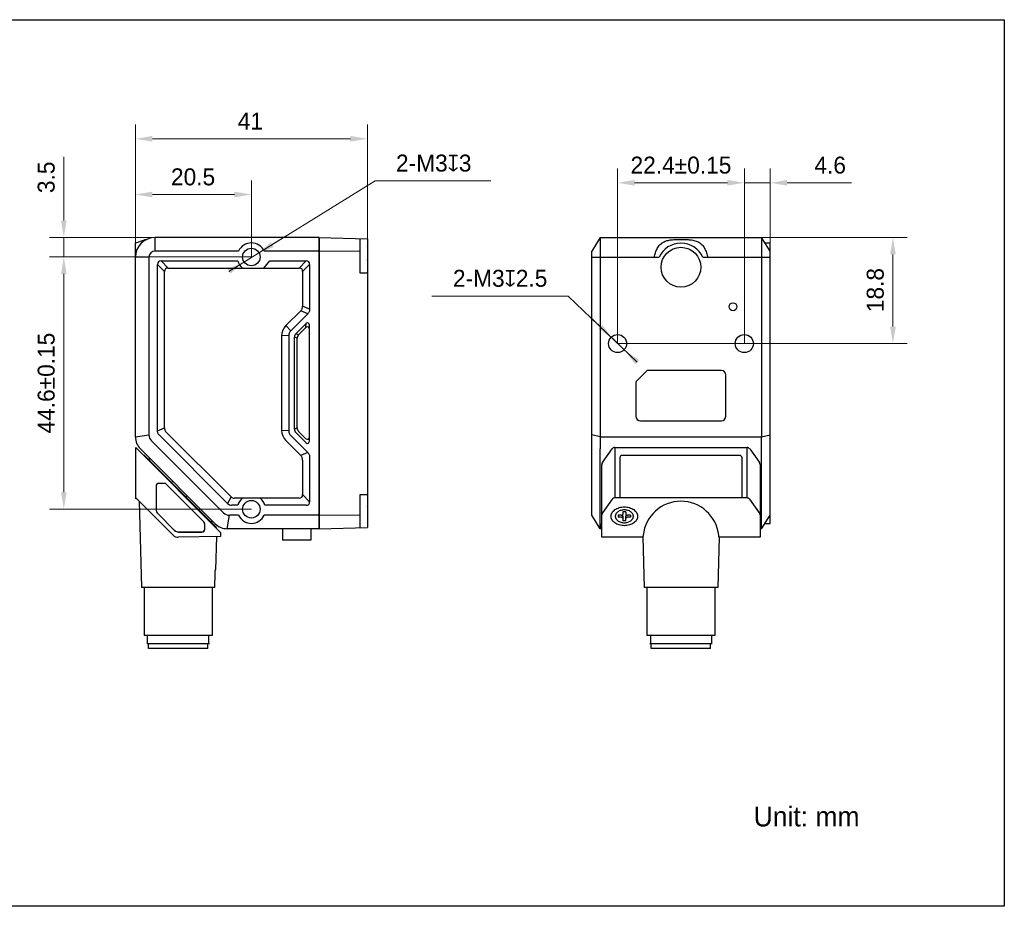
# Model space of a CAD drawing. Header units: millimetres. Extents: x -47 to 242, y 11 to 168.
# Tile 2 of 2: x 68 to 242, y 11 to 168. Entities that reach past the tile are written whole.
import ezdxf

# ---------------------------------------------------------------- set-up
doc = ezdxf.new("R2010")
doc.units = ezdxf.units.MM
doc.header["$LTSCALE"] = 16.335
doc.header["$PDMODE"] = 3
doc.header["$PDSIZE"] = 8
doc.layers.get('0').update_dxf_attribs({"linetype": 'CONTINUOUS'})
doc.layers.get('Defpoints').update_dxf_attribs({"linetype": 'CONTINUOUS'})
for name, color, linetype in [('000-ID2000X_DXF_DIMENSION', 7, 'CONTINUOUS'), ('DE-13-002784DXF_CONTINUOUS_LINE', 7, 'CONTINUOUS'), ('DE-13-002786DXF_CONTINUOUS_LINE', 7, 'CONTINUOUS'), ('DE-13-002801DXF_CONTINUOUS_LINE', 7, 'CONTINUOUS'), ('DE-13-002819DXF_CONTINUOUS_LINE', 7, 'CONTINUOUS'), ('DE-19-009143DXF_CONTINUOUS_LINE', 7, 'CONTINUOUS'), ('DE-19-012634DXF_CONTINUOUS_LINE', 7, 'CONTINUOUS'), ('DE-1A-000184DXF_CONTINUOUS_LINE', 7, 'CONTINUOUS'), ('SC-PM2X10B_DXF_CONTINUOUS_LINE', 7, 'CONTINUOUS'), ('TBH32-M2-V2_DXF_CONTINUOUS_LINE', 7, 'CONTINUOUS')]:
    doc.layers.add(name, color=color, linetype=linetype)
doc.styles.add('尺寸值（小）', font='兰亭黑 GBK.TTF', dxfattribs={"height": 3})
doc.dimstyles.new('1直线标注', dxfattribs={"dimtxt": 3, "dimasz": 3, "dimexe": 2.5, "dimexo": 0, "dimtad": 1, "dimdec": 1, "dimdsep": 46, "dimtxsty": '尺寸值（小）', "dimblk": '_FILLED', "dimcen": 0, "dimclrd": 8, "dimclre": 8, "dimclrt": 7, "dimadec": 0, "dimazin": 0, "dimtp": 0.001, "dimtm": 0.001, "dimtfac": 1, "dimtdec": 1, "dimtmove": 0, "dimatfit": 0, "dimldrblk": '_FILLED', "dimfxl": 1, "dimtolj": 1, "dimlwd": 15, "dimlwe": 15, "dimarcsym": 0})
doc.dimstyles.new('2大圆直径标注', dxfattribs={"dimtxt": 3, "dimasz": 3, "dimexe": 2.5, "dimexo": 0, "dimtad": 1, "dimtoh": 1, "dimdec": 3, "dimlfac": 1.25, "dimdsep": 46, "dimtxsty": '尺寸值（小）', "dimblk": '_FILLED', "dimcen": 0, "dimclrd": 8, "dimclre": 8, "dimclrt": 7, "dimadec": 0, "dimazin": 0, "dimtp": 0.001, "dimtm": 0.001, "dimtfac": 1, "dimtdec": 3, "dimtmove": 0, "dimatfit": 2, "dimldrblk": '_FILLED', "dimfxl": 1, "dimtolj": 1, "dimlwd": 15, "dimlwe": 15, "dimarcsym": 0})

# ---------------------------------------------------------------- blocks, each defined once
blk = doc.blocks.new('_FILLED')
at = {"color": 0, "linetype": 'ByBlock'}
blk.add_solid([(0, 0), (-1, 0.167), (-1, -0.167)], dxfattribs=at)
blk = doc.blocks.new('*D118')
at = {"layer": '000-ID2000X_DXF_DIMENSION', "color": 8, "lineweight": 15}
for p, q in [((88.17, 126.27), (88.17, 149.71)), ((129.17, 123.46), (129.17, 149.71)), ((126.17, 147.21), (91.17, 147.21))]:
    blk.add_line(p, q, dxfattribs=at)
at = {"layer": 'Defpoints', "color": 0}
for p in [(88.17, 147.21), (88.17, 126.27), (129.17, 123.46)]:
    blk.add_point(p, dxfattribs=at)
at = {"layer": '000-ID2000X_DXF_DIMENSION', "color": 8, "linetype": 'ByBlock', "lineweight": 15, "xscale": 3, "yscale": 3, "zscale": 3, "rotation": 180}
blk.add_blockref('_FILLED', (88.17, 147.21), dxfattribs=at)
at = {"layer": '000-ID2000X_DXF_DIMENSION', "color": 8, "linetype": 'ByBlock', "lineweight": 15, "xscale": 3, "yscale": 3, "zscale": 3}
blk.add_blockref('_FILLED', (129.17, 147.21), dxfattribs=at)
at = {"layer": '000-ID2000X_DXF_DIMENSION', "color": 7, "insert": (108.49, 151.84), "char_height": 3, "attachment_point": 2, "line_spacing_factor": 0.9, "style": '尺寸值（小）'}
blk.add_mtext('\\A1;41', dxfattribs=at)
blk = doc.blocks.new('*D119')
at = {"layer": '000-ID2000X_DXF_DIMENSION', "color": 8, "lineweight": 15}
for p, q in [((88.17, 126.26), (88.17, 139.86)), ((108.67, 126.31), (108.67, 139.86)), ((105.67, 137.36), (91.17, 137.36))]:
    blk.add_line(p, q, dxfattribs=at)
at = {"layer": 'Defpoints', "color": 0}
for p in [(88.17, 137.36), (88.17, 126.26), (108.67, 126.31)]:
    blk.add_point(p, dxfattribs=at)
at = {"layer": '000-ID2000X_DXF_DIMENSION', "color": 8, "linetype": 'ByBlock', "lineweight": 15, "xscale": 3, "yscale": 3, "zscale": 3, "rotation": 180}
blk.add_blockref('_FILLED', (88.17, 137.36), dxfattribs=at)
at = {"layer": '000-ID2000X_DXF_DIMENSION', "color": 8, "linetype": 'ByBlock', "lineweight": 15, "xscale": 3, "yscale": 3, "zscale": 3}
blk.add_blockref('_FILLED', (108.67, 137.36), dxfattribs=at)
at = {"layer": '000-ID2000X_DXF_DIMENSION', "color": 7, "insert": (98.36, 141.98), "char_height": 3, "attachment_point": 2, "line_spacing_factor": 0.9, "style": '尺寸值（小）'}
blk.add_mtext('\\A1;20.5', dxfattribs=at)
blk = doc.blocks.new('*D120')
at = {"layer": '000-ID2000X_DXF_DIMENSION', "color": 8, "lineweight": 15}
for p, q in [((75.52, 132.76), (75.52, 144.03)), ((91.67, 129.76), (73.02, 129.76)), ((75.52, 126.31), (75.52, 129.76)), ((108.67, 126.31), (73.02, 126.31)), ((75.52, 123.31), (75.52, 120.31))]:
    blk.add_line(p, q, dxfattribs=at)
at = {"layer": 'Defpoints', "color": 0}
for p in [(75.52, 129.76), (91.67, 129.76), (108.67, 126.31)]:
    blk.add_point(p, dxfattribs=at)
at = {"layer": '000-ID2000X_DXF_DIMENSION', "color": 8, "linetype": 'ByBlock', "lineweight": 15, "xscale": 3, "yscale": 3, "zscale": 3}
for p, rotation in [((75.52, 129.76), 270), ((75.52, 126.31), 90)]:
    blk.add_blockref('_FILLED', p, dxfattribs=dict(at, rotation=rotation))
at = {"layer": '000-ID2000X_DXF_DIMENSION', "color": 7, "insert": (70.9, 137.61), "char_height": 3, "attachment_point": 1, "rotation": 90, "line_spacing_factor": 0.9, "style": '尺寸值（小）'}
blk.add_mtext('\\A1;3.5', dxfattribs=at)
blk = doc.blocks.new('*D127')
at = {"layer": '000-ID2000X_DXF_DIMENSION', "color": 8, "lineweight": 15}
for p, q in [((108.67, 126.31), (73.02, 126.31)), ((75.52, 123.31), (75.52, 84.71)), ((108.67, 81.71), (73.02, 81.71))]:
    blk.add_line(p, q, dxfattribs=at)
at = {"layer": 'Defpoints', "color": 0}
for p in [(108.67, 126.31), (75.52, 81.71), (108.67, 81.71)]:
    blk.add_point(p, dxfattribs=at)
at = {"layer": '000-ID2000X_DXF_DIMENSION', "color": 8, "linetype": 'ByBlock', "lineweight": 15, "xscale": 3, "yscale": 3, "zscale": 3}
for p, rotation in [((75.52, 126.31), 89.99999999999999), ((75.52, 81.71), 270)]:
    blk.add_blockref('_FILLED', p, dxfattribs=dict(at, rotation=rotation))
at = {"layer": '000-ID2000X_DXF_DIMENSION', "color": 7, "insert": (70.9, 104.01), "char_height": 3, "attachment_point": 2, "rotation": 90, "line_spacing_factor": 0.9, "style": '尺寸值（小）'}
blk.add_mtext('\\A1;44.6±0.15{}{{\\H0.7x;}{}}', dxfattribs=at)
blk = doc.blocks.new('*D128')
at = {"layer": '000-ID2000X_DXF_DIMENSION', "color": 8, "lineweight": 15}
for p, q in [((173.38, 111.01), (173.38, 141.93)), ((195.78, 114.55), (195.78, 141.93)), ((176.38, 139.43), (192.78, 139.43))]:
    blk.add_line(p, q, dxfattribs=at)
at = {"layer": 'Defpoints', "color": 0}
for p in [(195.78, 139.43), (195.78, 114.55), (173.38, 111.01)]:
    blk.add_point(p, dxfattribs=at)
at = {"layer": '000-ID2000X_DXF_DIMENSION', "color": 8, "linetype": 'ByBlock', "lineweight": 15, "xscale": 3, "yscale": 3, "zscale": 3, "rotation": 180}
blk.add_blockref('_FILLED', (173.38, 139.43), dxfattribs=at)
at = {"layer": '000-ID2000X_DXF_DIMENSION', "color": 8, "linetype": 'ByBlock', "lineweight": 15, "xscale": 3, "yscale": 3, "zscale": 3}
blk.add_blockref('_FILLED', (195.78, 139.43), dxfattribs=at)
at = {"layer": '000-ID2000X_DXF_DIMENSION', "color": 7, "insert": (184.58, 144.06), "char_height": 3, "attachment_point": 2, "line_spacing_factor": 0.9, "style": '尺寸值（小）'}
blk.add_mtext('\\A1;22.4±0.15{}{{\\H0.7x;}{}}', dxfattribs=at)
blk = doc.blocks.new('*D125')
at = {"layer": '000-ID2000X_DXF_DIMENSION', "color": 8, "lineweight": 15}
for p, q in [((198.83, 129.76), (224.54, 129.76)), ((222.04, 114.01), (222.04, 126.76)), ((173.38, 111.01), (224.54, 111.01))]:
    blk.add_line(p, q, dxfattribs=at)
at = {"layer": 'Defpoints', "color": 0}
for p in [(198.83, 129.76), (222.04, 129.76), (173.38, 111.01)]:
    blk.add_point(p, dxfattribs=at)
at = {"layer": '000-ID2000X_DXF_DIMENSION', "color": 8, "linetype": 'ByBlock', "lineweight": 15, "xscale": 3, "yscale": 3, "zscale": 3}
for p, rotation in [((222.04, 129.76), 90), ((222.04, 111.01), 270)]:
    blk.add_blockref('_FILLED', p, dxfattribs=dict(at, rotation=rotation))
at = {"layer": '000-ID2000X_DXF_DIMENSION', "color": 7, "insert": (217.41, 120.46), "char_height": 3, "attachment_point": 2, "rotation": 90, "line_spacing_factor": 0.9, "style": '尺寸值（小）'}
blk.add_mtext('\\A1;18.8', dxfattribs=at)
blk = doc.blocks.new('*D126')
at = {"layer": '000-ID2000X_DXF_DIMENSION', "color": 8, "lineweight": 15}
for p, q in [((195.78, 111.01), (195.78, 141.93)), ((200.33, 126.26), (200.33, 141.93)), ((192.78, 139.43), (189.78, 139.43)), ((195.78, 139.43), (200.33, 139.43)), ((203.33, 139.43), (214.69, 139.43))]:
    blk.add_line(p, q, dxfattribs=at)
at = {"layer": 'Defpoints', "color": 0}
for p in [(200.33, 139.43), (200.33, 126.26), (195.78, 111.01)]:
    blk.add_point(p, dxfattribs=at)
at = {"layer": '000-ID2000X_DXF_DIMENSION', "color": 8, "linetype": 'ByBlock', "lineweight": 15, "xscale": 3, "yscale": 3, "zscale": 3}
blk.add_blockref('_FILLED', (195.78, 139.43), dxfattribs=at)
at = {"layer": '000-ID2000X_DXF_DIMENSION', "color": 8, "linetype": 'ByBlock', "lineweight": 15, "xscale": 3, "yscale": 3, "zscale": 3, "rotation": 180}
blk.add_blockref('_FILLED', (200.33, 139.43), dxfattribs=at)
at = {"layer": '000-ID2000X_DXF_DIMENSION', "color": 7, "insert": (208.16, 144.06), "char_height": 3, "attachment_point": 1, "line_spacing_factor": 0.9, "style": '尺寸值（小）'}
blk.add_mtext('\\A1;4.6', dxfattribs=at)
blk = doc.blocks.new('*D142')
at = {"layer": '000-ID2000X_DXF_DIMENSION', "color": 8, "lineweight": 15}
for p, q in [((104.71, 123.77), (130.55, 139.79)), ((150.98, 139.79), (130.55, 139.79)), ((112.36, 128.51), (114.91, 130.09)), ((109.81, 126.93), (107.26, 125.35))]:
    blk.add_line(p, q, dxfattribs=at)
at = {"layer": 'Defpoints', "color": 0}
for p in [(107.26, 125.35), (109.81, 126.93)]:
    blk.add_point(p, dxfattribs=at)
at = {"layer": '000-ID2000X_DXF_DIMENSION', "color": 8, "linetype": 'ByBlock', "lineweight": 15, "xscale": 3, "yscale": 3, "zscale": 3}
for p, rotation in [((109.81, 126.93), 211.8110570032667), ((107.26, 125.35), 31.81105700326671)]:
    blk.add_blockref('_FILLED', p, dxfattribs=dict(at, rotation=rotation))
at = {"layer": '000-ID2000X_DXF_DIMENSION', "color": 7, "insert": (134.22, 144.42), "char_height": 3, "attachment_point": 1, "line_spacing_factor": 0.9, "style": '尺寸值（小）'}
blk.add_mtext('\\A1;2-M{\\A1;3\\Fgdt|c134;x\\fFZLanTingHei-R-GBK|b0|i0|c134|p2;3}', dxfattribs=at)
blk = doc.blocks.new('*D151')
at = {"layer": '000-ID2000X_DXF_DIMENSION', "color": 8, "lineweight": 15}
for p, q in [((140.55, 119.41), (164.65, 119.41)), ((176.85, 107.72), (164.65, 119.41)), ((170.35, 113.95), (168.18, 116.02)), ((172.52, 111.87), (174.68, 109.79))]:
    blk.add_line(p, q, dxfattribs=at)
at = {"layer": 'Defpoints', "color": 0}
for p in [(172.52, 111.87), (174.68, 109.79)]:
    blk.add_point(p, dxfattribs=at)
at = {"layer": '000-ID2000X_DXF_DIMENSION', "color": 8, "linetype": 'ByBlock', "lineweight": 15, "xscale": 3, "yscale": 3, "zscale": 3}
for p, rotation in [((172.52, 111.87), 316.2142296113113), ((174.68, 109.79), 136.2142296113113)]:
    blk.add_blockref('_FILLED', p, dxfattribs=dict(at, rotation=rotation))
at = {"layer": '000-ID2000X_DXF_DIMENSION', "color": 7, "insert": (160.97, 124.04), "char_height": 3, "attachment_point": 3, "line_spacing_factor": 0.9, "style": '尺寸值（小）'}
blk.add_mtext('\\A1;2-M{\\A1;3\\Fgdt|c134;x\\fFZLanTingHei-R-GBK|b0|i0|c134|p2;2.5}', dxfattribs=at)

msp = doc.modelspace()

# ---------------------------------------------------------------- linework, layer by layer
msp.add_lwpolyline([(-46.52538, 168.27322), (241.72119, 168.27322), (241.72119, 11.4924), (-46.52538, 11.4924)], close=True)
at = {"layer": 'DE-13-002784DXF_CONTINUOUS_LINE'}
for p, q in [((88.23891, 83.70942), (88.23891, 92.61896)), ((88.23891, 92.61896), (103.23891, 77.61896)), ((170.68697, 89.97543), (172.39574, 92.36771)), ((172.88398, 92.61896), (172.88398, 83.70942)), ((172.88398, 92.61896), (196.26644, 92.61896)), ((196.26644, 83.70942), (196.26644, 92.61896)), ((196.75468, 92.36771), (198.46345, 89.97543)), ((170.57521, 76.75735), (170.57521, 89.62669)), ((198.57521, 89.62669), (198.57521, 76.75735)), ((91.82975, 85.78896), (91.82975, 81.655)), ((92.33891, 86.29813), (93.23044, 86.29813)), ((93.58399, 86.14252), (93.59047, 86.149)), ((100.29895, 79.44052), (93.59047, 86.149)), ((94.83951, 77.10882), (88.23891, 83.70942)), ((196.26644, 83.70942), (172.88398, 83.70942)), ((88.84039, 83.10794), (89.23891, 67.88896)), ((172.39574, 83.45816), (170.68697, 81.06588)), ((198.46345, 81.06588), (196.75468, 83.45816)), ((92.12533, 80.94142), (95.09136, 77.97538)), ((100.29895, 79.44052), (100.29247, 79.43404)), ((100.43891, 78.18896), (100.43891, 79.08049)), ((100.44808, 79.08049), (100.43891, 79.08049)), ((100.44808, 78.18896), (100.44808, 79.08049)), ((95.09136, 77.97538), (95.09785, 77.98186)), ((103.23891, 76.88896), (95.70899, 76.75753)), ((95.80495, 77.6798), (95.80495, 77.68896)), ((95.80495, 77.68896), (99.93891, 77.68896)), ((95.80495, 77.6798), (99.93891, 77.6798)), ((99.93891, 77.6798), (99.93891, 77.68896)), ((100.44808, 78.18896), (100.43891, 78.18896)), ((102.47424, 76.87562), (102.32009, 70.98879)), ((103.23891, 77.61896), (103.23891, 76.88896)), ((177.84317, 76.75735), (170.57521, 76.75735)), ((177.84296, 76.75805), (178.07521, 67.88896)), ((191.30745, 76.75805), (191.07521, 67.88896)), ((198.57521, 76.75735), (191.30724, 76.75735)), ((102.1955, 67.88896), (102.26883, 70.39694)), ((102.31151, 70.98044), (102.32009, 70.98879)), ((102.31428, 70.98862), (102.31475, 70.98879)), ((102.31475, 70.98879), (102.32009, 70.98879)), ((102.1955, 67.88896), (89.23891, 67.88896)), ((89.73891, 67.88896), (89.73891, 59.38896)), ((101.73891, 67.88896), (101.73891, 59.38896)), ((191.07521, 67.88896), (178.07521, 67.88896)), ((178.57521, 67.88896), (178.57521, 59.38896)), ((190.57521, 67.88896), (190.57521, 59.38896)), ((101.73891, 59.38896), (89.73892, 59.38896)), ((90.33891, 57.88896), (90.33891, 59.38896)), ((101.13891, 57.88896), (101.13891, 59.38896)), ((190.57521, 59.38896), (178.57521, 59.38896)), ((179.17521, 59.38896), (179.17521, 57.88896)), ((189.97521, 59.38896), (189.97521, 57.88896)), ((101.23891, 57.88896), (90.23891, 57.88896)), ((190.07521, 57.88896), (179.07521, 57.88896))]:
    msp.add_line(p, q, dxfattribs=at)
for centre, radius, start, end in [((92.33891, 85.78896), 0.50917, 90, 180), ((93.23044, 85.78896), 0.50917, 45, 90), ((92.83891, 81.655), 1.00917, 180, 225), ((99.93891, 79.08049), 0.5, 0, 45), ((99.93891, 79.08049), 0.50917, 0, 45), ((95.68804, 77.95735), 1.2, 225, 271), ((95.80495, 78.68896), 1.00917, 225, 270), ((95.80495, 78.68896), 1, 225, 270), ((99.93891, 78.18896), 0.50917, 270, 0), ((99.93891, 78.18896), 0.5, 270, 0)]:
    msp.add_arc(centre, radius, start, end, dxfattribs=at)
for centre, major_axis, ratio, start_param, end_param in [((172.88398, 92.01896), (0, 0.6), 1, 0, 0.950546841), ((196.26644, 92.01896), (0, 0.6), 1, -0.950546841, 0), ((171.17521, 89.62669), (0, 0.6), 1, 0.950546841, 1.570796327), ((197.97521, 89.62669), (0, 0.6), 1, -1.570796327, -0.950546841), ((172.88398, 83.10942), (0.6, 0), 1, 1.570796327, 2.521343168), ((196.26644, 83.10942), (0, 0.6), 1, -0.950546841, 0), ((184.57521, 76.38545), (0, 6.72249), 0.99965709, -1.462983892, 1.462983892), ((171.17521, 80.71714), (0.6, 0), 1, 2.521343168, 3.141592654), ((197.97521, 80.71714), (0.6, 0), 1, 0, 0.620249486)]:
    msp.add_ellipse(centre, major_axis=major_axis, ratio=ratio, start_param=start_param, end_param=end_param, dxfattribs=at)
for points, knots in [([(172.22521, 80.45668), (172.22521, 80.5111), (172.23285, 80.62061), (172.26705, 80.78283), (172.32362, 80.9418), (172.42957, 81.15032), (172.6177, 81.39538), (172.91361, 81.64674), (173.27161, 81.852), (173.67816, 82.00399), (174.11816, 82.09743), (174.57521, 82.12895), (175.03226, 82.09743), (175.47225, 82.00399), (175.87881, 81.852), (176.2368, 81.64674), (176.53272, 81.39538), (176.72084, 81.15032), (176.82679, 80.9418), (176.88337, 80.78283), (176.91757, 80.62061), (176.92521, 80.5111), (176.92521, 80.45668)], [0, 0, 0, 0, 0.02574878, 0.051742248, 0.078208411, 0.105346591, 0.16214242, 0.222982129, 0.287915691, 0.356414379, 0.42752104, 0.5, 0.57247896, 0.643585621, 0.71208431, 0.777017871, 0.83785758, 0.894653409, 0.921791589, 0.948257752, 0.97425122, 1, 1, 1, 1]), ([(176.92521, 80.45668), (176.92521, 80.40226), (176.91757, 80.29274), (176.88337, 80.13052), (176.82679, 79.97155), (176.72084, 79.76304), (176.53272, 79.51798), (176.2368, 79.26662), (175.87881, 79.06135), (175.47225, 78.90936), (175.03226, 78.81593), (174.57521, 78.7844), (174.11816, 78.81593), (173.67816, 78.90936), (173.27161, 79.06135), (172.91361, 79.26662), (172.6177, 79.51798), (172.42957, 79.76304), (172.32362, 79.97155), (172.26705, 80.13052), (172.23285, 80.29274), (172.22521, 80.40226), (172.22521, 80.45668)], [0, 0, 0, 0, 0.02574878, 0.051742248, 0.078208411, 0.105346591, 0.16214242, 0.222982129, 0.287915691, 0.356414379, 0.42752104, 0.5, 0.57247896, 0.643585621, 0.71208431, 0.777017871, 0.83785758, 0.894653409, 0.921791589, 0.948257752, 0.97425122, 1, 1, 1, 1]), ([(177.89404, 77.10882), (177.89119, 77.08247), (177.88549, 77.03274), (177.87658, 76.96288), (177.86928, 76.91054), (177.8638, 76.8736), (177.86012, 76.84974), (177.85673, 76.82854), (177.85367, 76.81005), (177.85095, 76.79433), (177.8489, 76.78297), (177.84745, 76.7753), (177.84653, 76.77061), (177.84571, 76.76664), (177.84501, 76.76337), (177.84441, 76.76087), (177.84393, 76.75896), (177.84356, 76.75802), (177.84333, 76.75735), (177.84317, 76.75735)], [0, 0, 0, 0, 0.223746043, 0.422591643, 0.59454822, 0.669903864, 0.737905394, 0.798379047, 0.851160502, 0.896109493, 0.933103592, 0.948583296, 0.96203861, 0.97346092, 0.982842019, 0.990175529, 0.99546209, 0.998712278, 1, 1, 1, 1]), ([(191.30724, 76.75735), (191.30709, 76.75735), (191.30686, 76.75802), (191.30649, 76.75896), (191.30601, 76.76087), (191.30541, 76.76337), (191.3047, 76.76664), (191.30389, 76.77061), (191.30297, 76.7753), (191.30151, 76.78297), (191.29946, 76.79433), (191.29675, 76.81005), (191.29368, 76.82854), (191.29029, 76.84974), (191.28662, 76.8736), (191.28114, 76.91054), (191.27384, 76.96288), (191.26493, 77.03274), (191.25922, 77.08247), (191.25637, 77.10882)], [0, 0, 0, 0, 0.001287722, 0.00453791, 0.009824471, 0.017157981, 0.02653908, 0.03796139, 0.051416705, 0.066896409, 0.10389051, 0.148839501, 0.201620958, 0.262094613, 0.330096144, 0.405451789, 0.577408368, 0.776253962, 1, 1, 1, 1]), ([(102.26883, 70.39694), (102.26977, 70.42946), (102.27205, 70.49394), (102.27655, 70.5893), (102.28115, 70.667), (102.28526, 70.7271), (102.28848, 70.77004), (102.29183, 70.81104), (102.29528, 70.84962), (102.29876, 70.88519), (102.3022, 70.91697), (102.3051, 70.94069), (102.30738, 70.95703), (102.30892, 70.96699), (102.31036, 70.9752), (102.31169, 70.9815), (102.31276, 70.98551), (102.31363, 70.98763), (102.31405, 70.98833), (102.31428, 70.98856)], [0, 0, 0, 0, 0.16430336, 0.325829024, 0.482124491, 0.557383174, 0.630072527, 0.699579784, 0.765125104, 0.825706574, 0.880060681, 0.926594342, 0.946339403, 0.96339632, 0.977500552, 0.988410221, 0.995926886, 0.998382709, 1, 1, 1, 1])]:
    msp.add_open_spline(points, degree=3, knots=knots, dxfattribs=at)
at = {"layer": 'DE-13-002786DXF_CONTINUOUS_LINE'}
for p, q in [((89.66981, 91.32949), (89.5991, 91.25877)), ((89.66981, 91.32949), (102.50359, 78.4957)), ((89.80571, 91.19358), (89.735, 91.12287)), ((91.37271, 89.48517), (91.44709, 89.55221)), ((91.48463, 89.37325), (91.55901, 89.44029)), ((94.7694, 86.65416), (94.62425, 86.514)), ((97.30298, 84.12059), (97.16281, 83.97544)), ((100.78826, 80.06962), (100.85956, 80.13974)), ((100.93108, 79.92679), (101.00238, 79.99692)), ((102.32645, 78.53143), (102.39901, 78.60028)), ((102.43103, 78.42685), (102.50359, 78.4957))]:
    msp.add_line(p, q, dxfattribs=at)
for centre, start, end in [((94.55479, 86.58593), 225, 314), ((97.23475, 83.90597), 136, 225)]:
    msp.add_arc(centre, 0.1, start, end, dxfattribs=at)
at = {"layer": 'DE-13-002801DXF_CONTINUOUS_LINE'}
for p, q in [((91.66695, 127.35662), (91.66695, 129.75662)), ((120.66695, 129.75662), (91.66695, 129.75662)), ((120.66695, 129.75662), (120.66695, 78.25662)), ((170.32711, 129.75662), (168.82711, 127.35662)), ((170.32711, 129.75662), (170.32711, 94.49926)), ((170.32711, 129.75662), (198.82711, 129.75662)), ((198.82711, 129.75662), (198.82711, 94.49926)), ((200.32711, 127.35662), (198.82711, 129.75662)), ((199.42086, 128.80662), (200.32711, 128.80662)), ((200.32711, 79.20662), (200.32711, 128.80662)), ((88.16695, 94.49926), (88.16695, 128.75632)), ((106.39814, 127.35662), (91.66695, 127.35662)), ((120.66695, 127.35662), (110.93576, 127.35662)), ((168.82711, 80.65662), (168.82711, 127.35662)), ((90.56695, 126.25662), (88.16695, 126.25662)), ((90.56695, 126.25662), (90.56695, 94.8635)), ((93.94831, 124.35662), (92.69831, 125.60662)), ((92.69831, 125.60662), (106.26695, 125.60662)), ((110.87382, 124.35662), (111.93435, 125.60662)), ((111.93435, 125.60662), (118.33558, 125.60662)), ((117.08558, 124.35662), (118.33558, 125.60662)), ((168.82711, 126.25662), (180.70412, 126.25662)), ((188.45009, 126.25662), (200.32711, 126.25662)), ((92.06695, 95.59894), (92.06695, 124.97525)), ((93.31695, 123.72525), (92.06695, 124.97525)), ((93.31695, 96.1167), (93.31695, 123.72525)), ((93.94831, 124.35662), (110.87382, 124.35662)), ((110.87382, 124.35662), (117.08558, 124.35662)), ((117.71695, 123.72525), (118.96695, 124.97525)), ((117.71695, 123.72525), (117.71695, 117.60127)), ((118.96695, 124.97525), (118.96695, 117.0835)), ((117.37974, 116.78717), (114.76417, 114.1716)), ((118.62974, 116.2694), (117.37974, 116.78717)), ((118.96695, 117.0835), (117.71695, 117.60127)), ((118.62974, 116.2694), (115.61254, 113.2522)), ((115.61254, 113.2522), (114.76417, 114.1716)), ((116.51532, 112.74078), (118.33074, 114.55619)), ((117.01532, 112.53367), (118.31677, 113.83512)), ((118.31677, 113.83512), (118.33074, 114.55619)), ((118.95298, 113.41048), (118.96695, 114.13155)), ((118.95298, 94.60275), (118.95298, 113.41048)), ((118.96695, 93.88168), (118.96695, 114.13155)), ((115.26695, 112.41788), (114.01695, 112.36766)), ((114.01695, 112.36766), (114.01695, 95.64557)), ((115.26695, 112.41788), (115.26695, 95.59535)), ((116.26695, 95.87208), (116.26695, 112.14115)), ((116.76695, 111.93404), (116.26695, 112.14115)), ((117.01532, 112.53367), (116.51532, 112.74078)), ((116.76695, 96.07919), (116.76695, 111.93404)), ((176.68568, 104.31519), (178.56853, 106.19804)), ((191.72711, 106.25662), (178.70995, 106.25662)), ((192.52711, 98.15662), (192.52711, 105.45662)), ((176.62711, 104.17377), (176.62711, 98.15662)), ((92.06695, 95.59894), (93.31695, 96.1167)), ((116.76695, 96.07919), (116.26695, 95.87208)), ((177.42711, 97.35662), (191.72711, 97.35662)), ((88.16695, 94.49926), (90.56695, 94.8635)), ((104.47516, 82.71384), (92.40416, 94.78484)), ((105.06708, 83.88968), (93.65416, 95.3026)), ((115.26695, 95.59535), (114.01695, 95.64557)), ((115.61254, 94.76103), (118.62974, 91.74383)), ((118.33074, 93.45704), (116.51532, 95.27246)), ((118.31677, 94.17811), (117.01532, 95.47956)), ((118.96695, 93.88168), (118.95298, 94.60275)), ((170.32711, 94.49926), (168.82711, 94.8635)), ((170.32711, 94.49926), (198.82711, 94.49926)), ((198.82711, 94.49926), (200.32711, 94.8635)), ((102.28827, 79.1353), (89.04563, 92.37794)), ((103.72777, 81.08991), (91.00024, 93.81744)), ((114.76417, 93.84163), (117.37974, 91.22606)), ((170.32711, 78.25662), (170.32711, 92.37794)), ((198.82711, 78.25662), (198.82711, 92.37794)), ((118.62974, 91.74383), (117.37974, 91.22606)), ((118.96695, 90.92973), (118.96695, 83.03798)), ((117.71695, 90.41196), (117.71695, 84.28798)), ((105.06708, 83.88968), (104.47516, 82.71384)), ((110.2314, 83.65662), (105.62975, 83.65662)), ((117.08558, 83.65662), (110.2314, 83.65662)), ((117.71695, 84.28798), (118.96695, 83.03798)), ((106.26695, 82.40662), (105.21686, 82.40662)), ((118.33558, 82.40662), (111.06695, 82.40662)), ((104.40959, 78.25662), (104.77383, 80.65662)), ((106.39814, 80.65662), (104.77383, 80.65662)), ((120.66695, 80.65662), (110.93576, 80.65662)), ((170.32711, 78.25662), (168.82711, 80.65662)), ((198.82711, 78.25662), (200.32711, 80.65662)), ((199.42086, 79.20662), (200.32711, 79.20662)), ((120.66695, 78.25662), (104.40959, 78.25662)), ((114.16695, 78.25662), (114.16695, 76.25662)), ((119.16695, 78.25662), (119.16695, 76.25662)), ((170.57521, 78.25662), (170.32711, 78.25662)), ((198.82711, 78.25662), (198.57521, 78.25662)), ((119.16695, 76.25662), (114.16695, 76.25662))]:
    msp.add_line(p, q, dxfattribs=at)
for points in [[(90.19543, 129.43239), (89.91228, 129.33802), (89.86249, 129.32143), (89.81176, 129.30453), (89.76001, 129.28729), (89.70774, 129.26987), (88.16695, 128.75662)], [(170.32711, 79.1353), (170.32666, 78.6583), (170.32656, 78.56589), (170.32651, 78.48498), (170.32656, 78.41591), (170.32666, 78.35897), (170.32688, 78.28235)], [(198.82765, 78.56601), (198.82733, 78.87659), (198.82711, 79.1353)], [(198.82711, 78.25662), (198.82722, 78.26304), (198.82733, 78.28227), (198.82755, 78.35883)], [(198.82755, 78.35883), (198.82765, 78.41582), (198.8277, 78.48498), (198.82765, 78.56601)], [(170.32688, 78.28235), (170.32699, 78.26306), (170.32711, 78.25662)]]:
    msp.add_lwpolyline(points, dxfattribs=at)
for centre, radius in [((108.66695, 126.30662), 1.55), ((184.57711, 124.50662), 3.51746), ((193.77711, 117.50662), 0.7), ((173.37711, 111.00662), 1.6), ((195.77711, 111.00662), 1.6), ((108.66695, 81.70662), 1.55)]:
    msp.add_circle(centre, radius, dxfattribs=at)
for centre, radius, start, end in [((91.66695, 126.25662), 3.5, 90, 180), ((108.66695, 126.30662), 2.5, 24.8345875, 155.1654125), ((91.66695, 126.25662), 1.1, 90, 180), ((184.57711, 124.50662), 4.25, 24.3157392, 155.6842608), ((108.66695, 126.30662), 2.5, 196.2602047, 231.2605754), ((178.70995, 106.05662), 0.2, 90, 135), ((191.72711, 105.45662), 0.8, 0, 90), ((176.82711, 104.17377), 0.2, 135, 180), ((177.42711, 98.15662), 0.8, 180, 270), ((191.72711, 98.15662), 0.8, 270, 0), ((91.16695, 94.49926), 3, 180, 225), ((108.66695, 81.70662), 2.5, 128.7394246, 163.7397953), ((108.66695, 81.70662), 2.5, 16.2602047, 51.2605754), ((108.66695, 81.70662), 2.5, 204.8345875, 335.1654125), ((104.40959, 81.25662), 3, 225, 270)]:
    msp.add_arc(centre, radius, start, end, dxfattribs=at)
for centre, major_axis, ratio, start_param, end_param in [((96.64434, 121.02923), (4.41673, -4.41673), 0.272165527, 2.875863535, 3.407321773), ((114.38956, 121.02923), (4.41673, 4.41673), 0.272165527, -0.265729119, 0.265729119), ((97.89434, 119.77923), (-4.41673, 4.41673), 0.272165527, -0.265729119, 0.265729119), ((113.13956, 119.77923), (4.41673, 4.41673), 0.272165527, -0.265729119, 0.265729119), ((116.58897, 112.35902), (2.37789, -0.98496), 0.995243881, 2.750576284, 3.532609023), ((116.45651, 112.41388), (-1.09978, 0.45554), 0.995243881, -0.391016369, 0.391016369), ((118.55292, 113.40419), (0.01043, 0.53845), 0.742737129, -1.544728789, 0.657478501), ((118.56689, 114.12526), (0.01043, 0.53845), 0.742737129, -1.544728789, 0.657478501), ((117.4462, 112.00394), (1.11543, -0.46203), 0.828273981, 2.811093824, 3.472091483), ((117.9462, 111.79684), (-1.11543, 0.46203), 0.828273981, -0.330498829, 0.330498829), ((117.4462, 96.00929), (1.11543, 0.46203), 0.828273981, 2.811093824, 3.472091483), ((117.9462, 96.2164), (-1.11543, -0.46203), 0.828273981, -0.330498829, 0.330498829), ((92.20437, 94.92897), (1.52526, 0.63178), 0.942731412, 2.769309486, 3.513875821), ((116.58897, 95.65422), (2.37789, 0.98496), 0.995243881, 2.750576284, 3.532609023), ((116.45651, 95.59935), (-1.09978, -0.45554), 0.995243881, -0.391016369, 0.391016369), ((118.55292, 94.60904), (-0.01043, 0.53845), 0.742737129, 2.484114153, 4.686321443), ((118.56689, 93.88797), (-0.01043, 0.53845), 0.742737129, -3.799071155, -1.596863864), ((106.0297, 85.41792), (-0.70501, -1.70204), 0.642609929, -0.260145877, 0.260145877), ((113.13956, 88.23401), (4.41673, -4.41673), 0.272165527, -0.265729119, 0.265729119), ((105.74407, 84.72833), (0.92933, 2.24359), 0.642609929, -3.40173853, -2.881446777), ((114.38956, 86.98401), (4.41673, -4.41673), 0.272165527, -0.265729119, 0.265729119), ((104.8393, 82.29404), (0.63178, 1.52526), 0.942731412, 2.769309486, 3.513875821)]:
    msp.add_ellipse(centre, major_axis=major_axis, ratio=ratio, start_param=start_param, end_param=end_param, dxfattribs=at)
for points, knots in [([(179.86247, 126.25662), (179.91974, 126.53033), (180.02564, 126.938), (180.22009, 127.4607), (180.44808, 127.9453), (180.74282, 128.3797), (181.11425, 128.72111), (181.52611, 128.99752), (182.00032, 129.18266), (182.50464, 129.29449), (183.04446, 129.37375), (183.74124, 129.42522), (184.58737, 129.43684), (185.43174, 129.42255), (186.12677, 129.3716), (186.66707, 129.29232), (187.05607, 129.20389), (187.42086, 129.07638), (187.75356, 128.91445), (188.05249, 128.71467), (188.31755, 128.4647), (188.55406, 128.16473), (188.76441, 127.82328), (188.94027, 127.45076), (189.08366, 127.06049), (189.20022, 126.66122), (189.26353, 126.39154), (189.29176, 126.25662)], [0, 0, 0, 0, 0.065471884, 0.098334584, 0.130430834, 0.190820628, 0.21958702, 0.248098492, 0.306543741, 0.33730311, 0.369005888, 0.434189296, 0.500711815, 0.567081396, 0.631876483, 0.663697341, 0.694866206, 0.725126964, 0.753965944, 0.781284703, 0.808973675, 0.838894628, 0.87047616, 0.902671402, 0.935175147, 0.967725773, 1, 1, 1, 1]), ([(117.37974, 116.78717), (117.43299, 116.84043), (117.53071, 116.95645), (117.6395, 117.15644), (117.70399, 117.37479), (117.71695, 117.52595), (117.71695, 117.60127)], [0, 0, 0, 0, 0.249910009, 0.499970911, 0.750048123, 1, 1, 1, 1]), ([(118.96695, 117.0835), (118.96695, 117.00819), (118.954, 116.85704), (118.88951, 116.63871), (118.78072, 116.43872), (118.683, 116.32267), (118.62974, 116.2694)], [0, 0, 0, 0, 0.249914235, 0.499976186, 0.750051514, 1, 1, 1, 1]), ([(93.31695, 96.1167), (93.31695, 96.04139), (93.32989, 95.89025), (93.39438, 95.67191), (93.50317, 95.47192), (93.6009, 95.35587), (93.65416, 95.3026)], [0, 0, 0, 0, 0.249910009, 0.499970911, 0.750048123, 1, 1, 1, 1]), ([(92.40416, 94.78484), (92.3509, 94.83809), (92.25318, 94.95412), (92.14439, 95.15411), (92.07991, 95.37245), (92.06695, 95.52361), (92.06695, 95.59894)], [0, 0, 0, 0, 0.249914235, 0.499976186, 0.750051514, 1, 1, 1, 1]), ([(170.32711, 94.49926), (170.32711, 94.11657), (170.32591, 93.40947), (170.32711, 92.70236), (170.32711, 92.37794)], [0, 0, 0, 0, 0.541196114, 1, 1, 1, 1]), ([(198.82711, 92.37794), (198.82711, 92.70236), (198.8283, 93.40947), (198.82711, 94.11657), (198.82711, 94.49926)], [0, 0, 0, 0, 0.458803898, 1, 1, 1, 1]), ([(117.71695, 90.41196), (117.71695, 90.48727), (117.704, 90.63842), (117.63952, 90.85675), (117.53072, 91.05675), (117.433, 91.1728), (117.37974, 91.22606)], [0, 0, 0, 0, 0.249910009, 0.499970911, 0.750048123, 1, 1, 1, 1]), ([(118.62974, 91.74383), (118.68299, 91.69057), (118.78071, 91.57454), (118.8895, 91.37456), (118.95399, 91.15621), (118.96695, 91.00505), (118.96695, 90.92973)], [0, 0, 0, 0, 0.249914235, 0.499976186, 0.750051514, 1, 1, 1, 1])]:
    msp.add_open_spline(points, degree=3, knots=knots, dxfattribs=at)
at = {"layer": 'DE-13-002819DXF_CONTINUOUS_LINE'}
for p, q in [((120.66695, 78.25662), (120.66695, 129.75662)), ((120.66695, 129.75662), (129.16695, 129.53404)), ((127.86695, 123.45662), (127.86695, 129.56808)), ((129.16695, 129.53404), (129.16695, 128.25662)), ((127.86695, 127.30254), (120.66695, 127.35662)), ((129.16695, 125.75684), (129.16695, 82.25662)), ((129.16695, 123.45662), (127.86695, 123.45662)), ((127.86695, 84.30662), (129.16695, 84.30662)), ((127.86695, 78.44515), (127.86695, 84.30662)), ((120.66695, 80.65662), (127.86695, 80.71069)), ((120.66695, 78.25662), (129.16695, 78.4792)), ((129.16695, 79.75684), (129.16695, 78.4792))]:
    msp.add_line(p, q, dxfattribs=at)
at = {"layer": 'DE-19-009143DXF_CONTINUOUS_LINE'}
for centre, start, end in [((91.17682, 90.67101), 165, 225), ((101.71271, 80.13512), 225, 285)]:
    msp.add_arc(centre, 0.6, start, end, dxfattribs=at)
at = {"layer": 'DE-19-012634DXF_CONTINUOUS_LINE'}
for p, q in [((90.48891, 57.08896), (90.48891, 57.88896)), ((100.98891, 57.08896), (100.98891, 57.88896)), ((179.32521, 57.08896), (179.32521, 57.88896)), ((189.82521, 57.08896), (189.82521, 57.88896)), ((100.98891, 57.08896), (90.48891, 57.08896)), ((189.82521, 57.08896), (179.32521, 57.08896))]:
    msp.add_line(p, q, dxfattribs=at)
at = {"layer": 'DE-1A-000184DXF_CONTINUOUS_LINE'}
for p, q in [((173.77398, 90.78612), (173.77398, 83.70942)), ((194.92398, 91.23612), (174.22398, 91.23612)), ((195.37398, 83.70942), (195.37398, 90.78612)), ((88.23891, 83.53612), (88.23891, 83.70942)), ((88.41221, 83.53612), (88.23891, 83.53612))]:
    msp.add_line(p, q, dxfattribs=at)
for centre, start, end in [((174.22398, 90.78612), 90, 180), ((194.92398, 90.78612), 0, 90)]:
    msp.add_arc(centre, 0.45, start, end, dxfattribs=at)
at = {"layer": 'SC-PM2X10B_DXF_CONTINUOUS_LINE'}
for p, q in [((129.1657, 128.2564), (129.16695, 128.25662)), ((129.1657, 127.30662), (129.16695, 127.30662)), ((129.16695, 128.22008), (129.16695, 127.30662)), ((129.16695, 126.70662), (129.1657, 126.70662)), ((129.16695, 125.75662), (129.1657, 125.75684)), ((129.16695, 126.70662), (129.16695, 125.79315)), ((129.1657, 82.2564), (129.16695, 82.25662)), ((129.16695, 82.22008), (129.16695, 81.30662)), ((129.1657, 81.30662), (129.16695, 81.30662)), ((129.16695, 80.70662), (129.1657, 80.70662)), ((129.16695, 80.70662), (129.16695, 79.79315)), ((129.16695, 79.75662), (129.1657, 79.75684))]:
    msp.add_line(p, q, dxfattribs=at)
for centre, start, end in [((128.63762, 128.22009), 359.9988464, 3.9326904), ((128.63762, 125.79314), 356.0673096, 0.0011536), ((128.63762, 82.22009), 359.9988464, 3.9326904), ((128.63762, 79.79314), 356.0673096, 0.0011536)]:
    msp.add_arc(centre, 0.52932, start, end, dxfattribs=at)
for points in [[(129.1657, 127.30662), (129.16733, 127.20663), (129.1666, 127.00662), (129.16733, 126.8066), (129.1657, 126.70662)], [(129.1657, 81.30662), (129.16733, 81.20663), (129.1666, 81.00662), (129.16733, 80.8066), (129.1657, 80.70662)]]:
    msp.add_open_spline(points, degree=3, dxfattribs=at)
at = {"layer": 'TBH32-M2-V2_DXF_CONTINUOUS_LINE'}
for p, q in [((173.47521, 80.63345), (173.47521, 80.2799)), ((174.02521, 80.63345), (173.47521, 80.63345)), ((174.02521, 80.2799), (173.47521, 80.2799)), ((174.32521, 81.23449), (174.32521, 80.84559)), ((174.82521, 81.23449), (174.32521, 81.23449)), ((174.32521, 80.45668), (174.32521, 79.67886)), ((174.82521, 81.23449), (174.82521, 80.84559)), ((174.82521, 79.67886), (174.82521, 80.45668)), ((175.67521, 80.63345), (175.12521, 80.63345)), ((175.67521, 80.2799), (175.12521, 80.2799)), ((175.67521, 80.63345), (175.67521, 80.2799)), ((174.82521, 79.67886), (174.32521, 79.67886))]:
    msp.add_line(p, q, dxfattribs=at)
for centre, start_param, end_param in [((174.02521, 80.45668), -1.570796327, -0.913004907), ((175.12521, 80.45668), 0.913004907, 1.570796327)]:
    msp.add_ellipse(centre, major_axis=(0, 0.42426), ratio=0.707106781, start_param=start_param, end_param=end_param, dxfattribs=at)
for points, knots in [([(176.17521, 80.45668), (176.17521, 80.49372), (176.16999, 80.56828), (176.14673, 80.67874), (176.1082, 80.78698), (176.03606, 80.92894), (175.90798, 81.09579), (175.7065, 81.26693), (175.46276, 81.40669), (175.18596, 81.51017), (174.88638, 81.57378), (174.5752, 81.59524), (174.26402, 81.57378), (173.96445, 81.51017), (173.68765, 81.40669), (173.44391, 81.26693), (173.24244, 81.09579), (173.11436, 80.92894), (173.04222, 80.78698), (173.00369, 80.67874), (172.98042, 80.56828), (172.97521, 80.49372), (172.97521, 80.45668)], [0, 0, 0, 0, 0.02574217, 0.051743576, 0.078209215, 0.105346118, 0.162142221, 0.222982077, 0.287916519, 0.356415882, 0.427522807, 0.500001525, 0.572479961, 0.64358608, 0.712084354, 0.777017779, 0.83785699, 0.894652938, 0.921789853, 0.948255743, 0.97425762, 1, 1, 1, 1]), ([(172.97521, 80.45668), (172.97521, 80.41963), (172.98042, 80.34507), (173.00369, 80.23462), (173.04221, 80.12638), (173.11436, 79.98442), (173.24243, 79.81756), (173.44391, 79.64643), (173.68765, 79.50667), (173.96446, 79.40318), (174.26403, 79.33957), (174.57521, 79.31811), (174.88639, 79.33957), (175.18596, 79.40319), (175.46276, 79.50667), (175.7065, 79.64643), (175.90798, 79.81756), (176.03606, 79.98441), (176.1082, 80.12637), (176.14673, 80.23462), (176.16999, 80.34507), (176.17521, 80.41963), (176.17521, 80.45668)], [0, 0, 0, 0, 0.02574217, 0.051743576, 0.078209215, 0.105346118, 0.162142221, 0.222982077, 0.287916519, 0.356415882, 0.427522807, 0.500001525, 0.572479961, 0.64358608, 0.712084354, 0.777017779, 0.83785699, 0.894652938, 0.921789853, 0.948255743, 0.97425762, 1, 1, 1, 1]), ([(174.02521, 80.63345), (174.06385, 80.63345), (174.13876, 80.64352), (174.22325, 80.68172), (174.2751, 80.72576), (174.30348, 80.7627), (174.32116, 80.80315), (174.32521, 80.83166), (174.32521, 80.84559)], [0, 0, 0, 0, 0.287057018, 0.553568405, 0.675502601, 0.789325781, 0.8965531, 1, 1, 1, 1]), ([(174.32521, 80.06777), (174.32521, 80.0817), (174.32116, 80.1102), (174.30348, 80.15065), (174.2751, 80.1876), (174.22325, 80.23164), (174.13876, 80.26984), (174.06385, 80.2799), (174.02521, 80.2799)], [0, 0, 0, 0, 0.1034469, 0.210674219, 0.324497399, 0.446431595, 0.712942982, 1, 1, 1, 1]), ([(174.82521, 80.84559), (174.82521, 80.83166), (174.82925, 80.80315), (174.84694, 80.7627), (174.87531, 80.72576), (174.92717, 80.68172), (175.01166, 80.64352), (175.08656, 80.63345), (175.12521, 80.63345)], [0, 0, 0, 0, 0.1034469, 0.210674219, 0.324497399, 0.446431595, 0.712942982, 1, 1, 1, 1]), ([(175.12521, 80.2799), (175.08656, 80.2799), (175.01166, 80.26984), (174.92717, 80.23164), (174.87531, 80.1876), (174.84694, 80.15065), (174.82925, 80.1102), (174.82521, 80.0817), (174.82521, 80.06777)], [0, 0, 0, 0, 0.287057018, 0.553568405, 0.675502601, 0.789325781, 0.8965531, 1, 1, 1, 1])]:
    msp.add_open_spline(points, degree=3, knots=knots, dxfattribs=at)

# ---------------------------------------------------------------- texts
at = {"insert": (197.41982, 29.12269), "char_height": 3.5, "width": 34.6610526, "attachment_point": 1, "style": '尺寸值（小）'}
msp.add_mtext('Unit: mm', dxfattribs=at)

# ---------------------------------------------------------------- dimensions: what is measured, and where the dimension line sits
at = {"layer": '000-ID2000X_DXF_DIMENSION'}
for base, p1, p2, angle, picture, middle in [((88.16695, 147.21286), (129.16695, 123.45662), (88.16695, 126.26534), 180, '*D118', (108.48824, 147.21286)), ((75.5225857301, 129.7566157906), (108.6669476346, 126.3066157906), (91.6669476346, 129.7566157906), 90, '*D120', (75.5225857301, 140.5046524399)), ((88.16695, 137.35895), (108.66695, 126.30662), (88.16695, 126.25662), 180, '*D119', (98.35542, 137.35895)), ((222.0395347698, 129.7566157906), (173.3771051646, 111.0066157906), (198.8271051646, 129.7566157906), 90, '*D125', (222.0395347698, 120.4577939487))]:
    dim = msp.add_linear_dim(base=base, p1=p1, p2=p2, angle=angle, dimstyle='1直线标注', dxfattribs=at)
    dim.commit()
    dim.dimension.update_dxf_attribs({"geometry": picture, "text_midpoint": middle, "dimtype": 160})
at = {"layer": '000-ID2000X_DXF_DIMENSION', "color": 4}
for p1, p2, text, picture, middle in [((109.80645, 126.93001), (107.25708, 125.34865), '2-M{\\A1;3\\Fgdt|c134;x\\fFZLanTingHei-R-GBK|b0|i0|c134|p2;3}', '*D142', (142.60019, 139.7943)), ((172.51516, 111.87028), (174.68096, 109.79439), '2-M{\\A1;3\\Fgdt|c134;x\\fFZLanTingHei-R-GBK|b0|i0|c134|p2;2.5}', '*D151', (150.762, 119.41228))]:
    dim = msp.add_diameter_dim_2p(p1=p1, p2=p2, text=text, dimstyle='2大圆直径标注', override={"dimpost": '<>', "dimtxsty": '尺寸值（小）'}, dxfattribs=at)
    dim.commit()
    dim.dimension.update_dxf_attribs({"geometry": picture, "text_midpoint": middle, "dimtype": 163})
at = {"layer": '000-ID2000X_DXF_DIMENSION'}
dim = msp.add_linear_dim(base=(195.77711, 139.43482), p1=(173.37711, 111.00662), p2=(195.77711, 114.54771), text='<>±0.15{}{{\\H0.7x;}{}}', dimstyle='1直线标注', override={"dimdec": 4}, dxfattribs=at)
dim.commit()
dim.dimension.update_dxf_attribs({"geometry": '*D128', "text_midpoint": (184.57711, 142.05982)})
dim = msp.add_linear_dim(base=(200.3271051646, 139.4348207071), p1=(195.7771051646, 111.0066157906), p2=(200.3271051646, 126.2566157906), dimstyle='1直线标注', dxfattribs=at)
dim.commit()
dim.dimension.update_dxf_attribs({"geometry": '*D126', "text_midpoint": (211.1144088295, 139.4348207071), "dimtype": 160})
dim = msp.add_linear_dim(base=(75.52259, 81.70662), p1=(108.66695, 126.30662), p2=(108.66695, 81.70662), angle=270, text='<>±0.15{}{{\\H0.7x;}{}}', dimstyle='1直线标注', override={"dimdec": 4}, dxfattribs=at)
dim.commit()
dim.dimension.update_dxf_attribs({"geometry": '*D127', "text_midpoint": (72.89759, 104.00662)})

doc.saveas('drawing.dxf')
